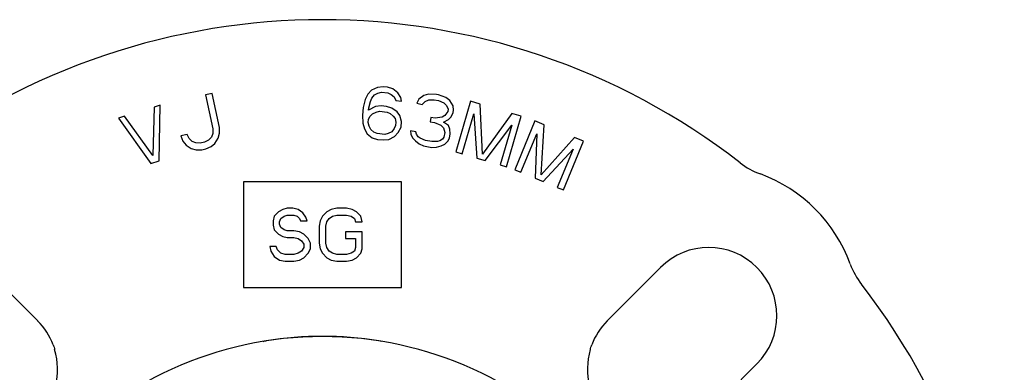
# Model space of a CAD drawing. Header units: inches. Extents: x 0 to 22, y 0 to 17.
# Tile 5 of 8: x 2.6 to 6.7, y 6.1 to 7.6. Entities that reach past the tile are written whole.
import ezdxf

# ---------------------------------------------------------------- set-up
doc = ezdxf.new("R2010")
doc.units = ezdxf.units.IN
doc.header["$LTSCALE"] = 1.21
doc.header["$MEASUREMENT"] = 0
doc.layers.get('0').update_dxf_attribs({"linetype": 'CONTINUOUS'})

msp = doc.modelspace()

# ---------------------------------------------------------------- linework, layer by layer
at = {"color": 7, "linetype": 'CONTINUOUS'}
for p, q in [((3.4245, 7.2485), (3.3976, 7.2428)), ((3.455, 7.1064), (3.4245, 7.2485)), ((4.0758, 7.2451), (4.0642, 7.2227)), ((4.0914, 7.2623), (4.0758, 7.2451)), ((4.1156, 7.274), (4.0914, 7.2623)), ((4.1032, 7.2423), (4.1178, 7.2502)), ((4.139, 7.2763), (4.1156, 7.274)), ((4.1178, 7.2502), (4.132, 7.2535)), ((4.132, 7.2535), (4.1594, 7.2507)), ((4.1572, 7.2745), (4.139, 7.2763)), ((4.1796, 7.2675), (4.1572, 7.2745)), ((4.1594, 7.2507), (4.1727, 7.2446)), ((4.1727, 7.2446), (4.1854, 7.2339)), ((4.201, 7.2511), (4.1796, 7.2675)), ((4.2128, 7.2311), (4.201, 7.2511)), ((4.3297, 7.2458), (4.3099, 7.24)), ((4.3622, 7.2444), (4.3297, 7.2458)), ((4.3712, 7.2427), (4.3622, 7.2444)), ((3.3976, 7.2428), (3.4281, 7.1006)), ((4.0642, 7.2227), (4.0563, 7.1905)), ((4.0792, 7.1881), (4.0866, 7.2157)), ((4.0866, 7.2157), (4.0926, 7.2292)), ((4.0926, 7.2292), (4.1032, 7.2423)), ((4.1854, 7.2339), (4.1931, 7.2189)), ((4.1931, 7.2189), (4.216, 7.2166)), ((4.216, 7.2166), (4.2128, 7.2311)), ((4.2884, 7.225), (4.2804, 7.2074)), ((4.2804, 7.2074), (4.3029, 7.2031)), ((4.3099, 7.24), (4.2884, 7.225)), ((4.3029, 7.2031), (4.3146, 7.2153)), ((4.3146, 7.2153), (4.3299, 7.2219)), ((4.3299, 7.2219), (4.3533, 7.2222)), ((4.3533, 7.2222), (4.3714, 7.2188)), ((4.4019, 7.2321), (4.3712, 7.2427)), ((4.3714, 7.2188), (4.393, 7.2099)), ((4.393, 7.2099), (4.4048, 7.1982)), ((4.4182, 7.2195), (4.4019, 7.2321)), ((4.4328, 7.1976), (4.4182, 7.2195)), ((4.5049, 7.2159), (4.4431, 7.0043)), ((4.5446, 7.2043), (4.5049, 7.2159)), ((4.5554, 6.9958), (4.5446, 7.2043)), ((3.1817, 7.1917), (3.1773, 6.989)), ((3.208, 7.1999), (3.1817, 7.1917)), ((3.2032, 6.9675), (3.208, 7.1999)), ((4.0563, 7.1905), (4.053, 7.1578)), ((4.1075, 7.1947), (4.0782, 7.1788)), ((4.0782, 7.1788), (4.0792, 7.1881)), ((4.085, 7.1545), (4.0951, 7.1629)), ((4.0951, 7.1629), (4.1097, 7.1709)), ((4.1309, 7.197), (4.1075, 7.1947)), ((4.1097, 7.1709), (4.1239, 7.1741)), ((4.1239, 7.1741), (4.1559, 7.1709)), ((4.1537, 7.1947), (4.1309, 7.197)), ((4.1761, 7.1877), (4.1537, 7.1947)), ((4.1559, 7.1709), (4.1691, 7.1648)), ((4.1691, 7.1648), (4.1819, 7.1541)), ((4.1975, 7.1713), (4.1761, 7.1877)), ((4.2098, 7.1559), (4.1975, 7.1713)), ((4.4095, 7.1734), (4.397, 7.1567)), ((4.4048, 7.1982), (4.4112, 7.1826)), ((4.4112, 7.1826), (4.4095, 7.1734)), ((4.4241, 7.1515), (4.4321, 7.1691)), ((4.4321, 7.1691), (4.4338, 7.1783)), ((4.4338, 7.1783), (4.4328, 7.1976)), ((4.4695, 6.9965), (4.5182, 7.1631)), ((4.5182, 7.1631), (4.5312, 6.9785)), ((4.6769, 7.1656), (4.5554, 6.9958)), ((4.7165, 7.154), (4.6769, 7.1656)), ((3.0589, 7.1536), (3.0326, 7.1454)), ((3.0326, 7.1454), (3.1681, 6.9567)), ((3.1773, 6.989), (3.0589, 7.1536)), ((4.053, 7.1578), (4.0542, 7.1247)), ((4.0542, 7.1247), (4.061, 7.1004)), ((4.0776, 7.127), (4.079, 7.141)), ((4.0807, 7.1125), (4.0776, 7.127)), ((4.079, 7.141), (4.085, 7.1545)), ((4.1819, 7.1541), (4.1901, 7.1438)), ((4.1901, 7.1438), (4.1932, 7.1293)), ((4.1932, 7.1293), (4.1918, 7.1153)), ((4.2165, 7.1317), (4.2098, 7.1559)), ((4.2142, 7.1083), (4.2165, 7.1317)), ((4.3393, 7.1485), (4.3358, 7.1301)), ((4.3358, 7.1301), (4.3539, 7.1267)), ((4.3574, 7.1451), (4.3393, 7.1485)), ((4.3539, 7.1267), (4.3801, 7.1169)), ((4.3862, 7.1492), (4.3574, 7.1451)), ((4.397, 7.1567), (4.3862, 7.1492)), ((4.3917, 7.129), (4.4124, 7.1394)), ((4.4126, 7.1155), (4.3917, 7.129)), ((4.4124, 7.1394), (4.4241, 7.1515)), ((4.6547, 6.9424), (4.7165, 7.154)), ((4.774, 7.1337), (4.6895, 6.9301)), ((4.8122, 7.1179), (4.774, 7.1337)), ((3.4275, 7.0813), (3.4215, 7.0656)), ((3.4281, 7.1006), (3.4275, 7.0813)), ((3.4504, 7.0622), (3.4555, 7.0825)), ((3.4555, 7.0825), (3.455, 7.1064)), ((4.061, 7.1004), (4.0728, 7.0803)), ((4.0728, 7.0803), (4.0942, 7.064)), ((4.0884, 7.0976), (4.0807, 7.1125)), ((4.1012, 7.0869), (4.0884, 7.0976)), ((4.1144, 7.0808), (4.1012, 7.0869)), ((4.1464, 7.0775), (4.1144, 7.0808)), ((4.1606, 7.0808), (4.1464, 7.0775)), ((4.1752, 7.0887), (4.1606, 7.0808)), ((4.1858, 7.1018), (4.1752, 7.0887)), ((4.1918, 7.1153), (4.1858, 7.1018)), ((4.187, 7.0687), (4.2026, 7.0859)), ((4.2026, 7.0859), (4.2142, 7.1083)), ((4.254, 7.0931), (4.2559, 7.0784)), ((4.2766, 7.0888), (4.254, 7.0931)), ((4.2794, 7.0787), (4.2766, 7.0888)), ((4.3801, 7.1169), (4.3919, 7.1051)), ((4.3919, 7.1051), (4.3974, 7.085)), ((4.3974, 7.085), (4.3939, 7.0665)), ((4.419, 7.1), (4.4126, 7.1155)), ((4.4165, 7.0623), (4.42, 7.0807)), ((4.42, 7.0807), (4.419, 7.1)), ((4.5665, 6.9682), (4.6769, 7.1167)), ((4.6769, 7.1167), (4.6282, 6.9501)), ((4.715, 6.9195), (4.7815, 7.0798)), ((4.7815, 7.0798), (4.7744, 6.8949)), ((4.8003, 6.9095), (4.8122, 7.1179)), ((3.3203, 7.0774), (3.2934, 7.0717)), ((3.2934, 7.0717), (3.3028, 7.0497)), ((3.3028, 7.0497), (3.3157, 7.0333)), ((3.3287, 7.0601), (3.3203, 7.0774)), ((3.3407, 7.0482), (3.3287, 7.0601)), ((3.3561, 7.0419), (3.3407, 7.0482)), ((3.3751, 7.0412), (3.3561, 7.0419)), ((3.393, 7.0451), (3.3751, 7.0412)), ((3.41, 7.0535), (3.393, 7.0451)), ((3.4215, 7.0656), (3.41, 7.0535)), ((3.4204, 7.027), (3.4364, 7.04)), ((3.4364, 7.04), (3.4504, 7.0622)), ((4.0942, 7.064), (4.1166, 7.057)), ((4.1166, 7.057), (4.1394, 7.0547)), ((4.1394, 7.0547), (4.1627, 7.057)), ((4.1627, 7.057), (4.187, 7.0687)), ((4.2559, 7.0784), (4.2623, 7.0628)), ((4.2623, 7.0628), (4.2741, 7.0511)), ((4.2741, 7.0511), (4.2904, 7.0384)), ((4.2866, 7.0678), (4.2794, 7.0787)), ((4.2948, 7.0615), (4.2866, 7.0678)), ((4.3165, 7.0526), (4.2948, 7.0615)), ((4.3436, 7.0474), (4.3165, 7.0526)), ((4.367, 7.0478), (4.3436, 7.0474)), ((4.3769, 7.0507), (4.367, 7.0478)), ((4.3877, 7.0582), (4.3769, 7.0507)), ((4.3939, 7.0665), (4.3877, 7.0582)), ((4.3977, 7.0372), (4.4094, 7.0493)), ((4.4094, 7.0493), (4.4165, 7.0623)), ((4.9395, 7.0651), (4.8003, 6.9095)), ((4.8931, 6.8456), (4.9777, 7.0492)), ((4.9777, 7.0492), (4.9395, 7.0651)), ((3.3157, 7.0333), (3.3376, 7.0188)), ((3.3376, 7.0188), (3.3575, 7.0135)), ((3.3575, 7.0135), (3.381, 7.0137)), ((3.381, 7.0137), (3.3989, 7.0176)), ((3.3989, 7.0176), (3.4204, 7.027)), ((4.2904, 7.0384), (4.3076, 7.0304)), ((4.3076, 7.0304), (4.3437, 7.0235)), ((4.3437, 7.0235), (4.3626, 7.0247)), ((4.3626, 7.0247), (4.3824, 7.0305)), ((4.3824, 7.0305), (4.3977, 7.0372)), ((4.4431, 7.0043), (4.4695, 6.9965)), ((4.8083, 6.8808), (4.9342, 7.0165)), ((4.9342, 7.0165), (4.8677, 6.8561)), ((3.1681, 6.9567), (3.2032, 6.9675)), ((4.5312, 6.9785), (4.5665, 6.9682)), ((4.6282, 6.9501), (4.6547, 6.9424)), ((4.6895, 6.9301), (4.715, 6.9195)), ((3.5551, 6.8793), (3.5551, 6.4383)), ((4.2166, 6.8793), (3.5551, 6.8793)), ((4.2166, 6.4383), (4.2166, 6.8793)), ((4.7744, 6.8949), (4.8083, 6.8808)), ((4.8677, 6.8561), (4.8931, 6.8456)), ((3.7021, 6.755), (3.6838, 6.7362)), ((3.7205, 6.7644), (3.7021, 6.755)), ((3.7389, 6.7691), (3.7205, 6.7644)), ((3.7618, 6.7691), (3.7389, 6.7691)), ((3.7848, 6.7644), (3.7618, 6.7691)), ((3.8032, 6.7503), (3.7848, 6.7644)), ((3.9042, 6.755), (3.8859, 6.7362)), ((3.9226, 6.7644), (3.9042, 6.755)), ((3.9456, 6.7691), (3.9226, 6.7644)), ((3.9869, 6.7691), (3.9456, 6.7691)), ((4.0099, 6.7644), (3.9869, 6.7691)), ((4.0282, 6.755), (4.0099, 6.7644)), ((4.0466, 6.7362), (4.0282, 6.755)), ((3.6838, 6.7362), (3.6792, 6.7175)), ((3.6792, 6.7175), (3.6792, 6.6987)), ((3.7067, 6.7128), (3.7113, 6.7268)), ((3.7067, 6.7034), (3.7067, 6.7128)), ((3.7113, 6.7268), (3.7251, 6.7362)), ((3.7251, 6.7362), (3.7389, 6.7409)), ((3.7389, 6.7409), (3.7664, 6.7409)), ((3.7664, 6.7409), (3.7802, 6.7362)), ((3.7802, 6.7362), (3.7894, 6.7268)), ((3.7894, 6.7268), (3.794, 6.7175)), ((3.794, 6.7175), (3.8216, 6.7175)), ((3.817, 6.7315), (3.8032, 6.7503)), ((3.8216, 6.7175), (3.817, 6.7315)), ((3.8767, 6.7175), (3.8721, 6.694)), ((3.8859, 6.7362), (3.8767, 6.7175)), ((3.8996, 6.694), (3.9042, 6.7128)), ((3.9042, 6.7128), (3.9134, 6.7268)), ((3.9134, 6.7268), (3.9272, 6.7362)), ((3.9272, 6.7362), (3.9456, 6.7409)), ((3.9456, 6.7409), (3.9869, 6.7409)), ((3.9869, 6.7409), (4.0053, 6.7362)), ((4.0053, 6.7362), (4.0191, 6.7268)), ((4.0191, 6.7268), (4.0237, 6.7128)), ((4.0237, 6.7128), (4.0512, 6.7128)), ((4.0512, 6.7128), (4.0466, 6.7362)), ((3.6792, 6.6987), (3.6838, 6.6799)), ((3.6838, 6.6799), (3.7021, 6.6612)), ((3.7113, 6.6893), (3.7067, 6.7034)), ((3.7251, 6.6799), (3.7113, 6.6893)), ((3.7389, 6.6752), (3.7251, 6.6799)), ((3.7664, 6.6752), (3.7389, 6.6752)), ((3.7894, 6.6705), (3.7664, 6.6752)), ((3.8078, 6.6612), (3.7894, 6.6705)), ((3.8721, 6.694), (3.8721, 6.6236)), ((3.8996, 6.6236), (3.8996, 6.694)), ((3.9823, 6.6705), (3.9823, 6.6424)), ((4.0512, 6.6705), (3.9823, 6.6705)), ((4.0512, 6.6002), (4.0512, 6.6705)), ((3.7021, 6.6612), (3.7205, 6.6518)), ((3.7205, 6.6518), (3.7389, 6.6471)), ((3.7389, 6.6471), (3.7664, 6.6471)), ((3.7664, 6.6471), (3.7848, 6.6424)), ((3.7848, 6.6424), (3.7986, 6.633)), ((3.7986, 6.633), (3.8078, 6.6189)), ((3.8261, 6.6424), (3.8078, 6.6612)), ((3.8353, 6.6236), (3.8261, 6.6424)), ((3.9823, 6.6424), (4.0237, 6.6424)), ((4.0237, 6.6424), (4.0237, 6.6049)), ((3.6654, 6.6096), (3.67, 6.5908)), ((3.6929, 6.6096), (3.6654, 6.6096)), ((3.67, 6.5908), (3.6838, 6.5673)), ((3.6975, 6.5955), (3.6929, 6.6096)), ((3.7113, 6.5814), (3.6975, 6.5955)), ((3.7986, 6.5908), (3.7848, 6.5814)), ((3.8078, 6.6049), (3.7986, 6.5908)), ((3.8078, 6.6189), (3.8078, 6.6049)), ((3.8261, 6.5814), (3.8353, 6.6002)), ((3.8353, 6.6002), (3.8353, 6.6236)), ((3.8721, 6.6236), (3.8767, 6.6002)), ((3.8767, 6.6002), (3.8859, 6.5814)), ((3.9042, 6.6049), (3.8996, 6.6236)), ((3.9134, 6.5908), (3.9042, 6.6049)), ((3.9272, 6.5814), (3.9134, 6.5908)), ((4.0191, 6.5908), (4.0053, 6.5814)), ((4.0237, 6.6049), (4.0191, 6.5908)), ((4.0466, 6.5814), (4.0512, 6.6002)), ((3.6838, 6.5673), (3.7067, 6.5533)), ((3.7067, 6.5533), (3.7297, 6.5486)), ((3.7297, 6.5767), (3.7113, 6.5814)), ((3.7664, 6.5767), (3.7297, 6.5767)), ((3.7297, 6.5486), (3.7664, 6.5486)), ((3.7848, 6.5814), (3.7664, 6.5767)), ((3.7664, 6.5486), (3.7894, 6.5533)), ((3.7894, 6.5533), (3.8078, 6.5627)), ((3.8078, 6.5627), (3.8261, 6.5814)), ((3.8859, 6.5814), (3.9042, 6.5627)), ((3.9042, 6.5627), (3.9226, 6.5533)), ((3.9226, 6.5533), (3.9456, 6.5486)), ((3.9456, 6.5767), (3.9272, 6.5814)), ((3.9869, 6.5767), (3.9456, 6.5767)), ((3.9456, 6.5486), (3.9869, 6.5486)), ((4.0053, 6.5814), (3.9869, 6.5767)), ((3.9869, 6.5486), (4.0099, 6.5533)), ((4.0099, 6.5533), (4.0282, 6.5627)), ((4.0282, 6.5627), (4.0466, 6.5814)), ((2.6953, 6.2994), (2.4726, 6.5221)), ((5.2991, 6.5221), (5.0764, 6.2994)), ((3.5551, 6.4383), (4.2166, 6.4383)), ((3.6414, 6.2144), (3.6509, 6.2164)), ((4.1329, 6.2134), (4.1209, 6.2164)), ((2.7604, 6.1986), (2.7616, 6.1952)), ((2.7661, 6.1802), (2.7661, 6.1802)), ((2.7664, 6.1792), (2.7664, 6.1792)), ((3.6385, 6.2134), (3.6414, 6.2144)), ((5.0053, 6.1792), (5.0056, 6.1802)), ((5.0053, 6.1792), (5.0053, 6.1792)), ((5.0056, 6.1802), (5.0058, 6.181)), ((5.0056, 6.1802), (5.0056, 6.1802)), ((5.0058, 6.181), (5.0068, 6.1845)), ((5.0102, 6.1955), (5.0113, 6.1986)), ((5.4792, 5.8966), (5.7019, 6.1193))]:
    msp.add_line(p, q, dxfattribs=at)
for points in [[(2.7616, 6.1952), (2.7636, 6.1891), (2.765, 6.1843)], [(2.765, 6.1843), (2.7659, 6.1809), (2.7661, 6.1802)], [(2.7661, 6.1802), (2.7663, 6.1796), (2.7664, 6.1792)], [(5.0068, 6.1845), (5.0082, 6.1893), (5.0102, 6.1955)]]:
    msp.add_lwpolyline(points, dxfattribs=at)
for centre, radius, start, end in [((3.8859, 4.7061), 2.8504, 52.2342, 127.7658), ((5.8244, 7.2083), 0.315, 232.2342, 249.9513), ((5.5005, 6.3207), 0.6299, 20.0487, 69.9513), ((5.5005, 6.3207), 0.2848, 315, 135), ((6.3881, 6.6446), 0.315, 200.0487, 217.7658), ((3.8859, 4.7061), 2.8504, 322.2342, 37.7658), ((2.4939, 6.098), 0.2848, 20.7329, 45), ((5.2778, 6.098), 0.2848, 135, 159.2676), ((3.8859, 4.7061), 1.5276, 41.34, 138.66), ((3.8859, 4.7061), 1.5285, 81.1558, 98.8442), ((2.4939, 6.098), 0.2843, 253.3984, 16.6016), ((5.2778, 6.098), 0.2843, 163.3984, 286.6016)]:
    msp.add_arc(centre, radius, start, end, dxfattribs=at)

doc.saveas('drawing.dxf')
